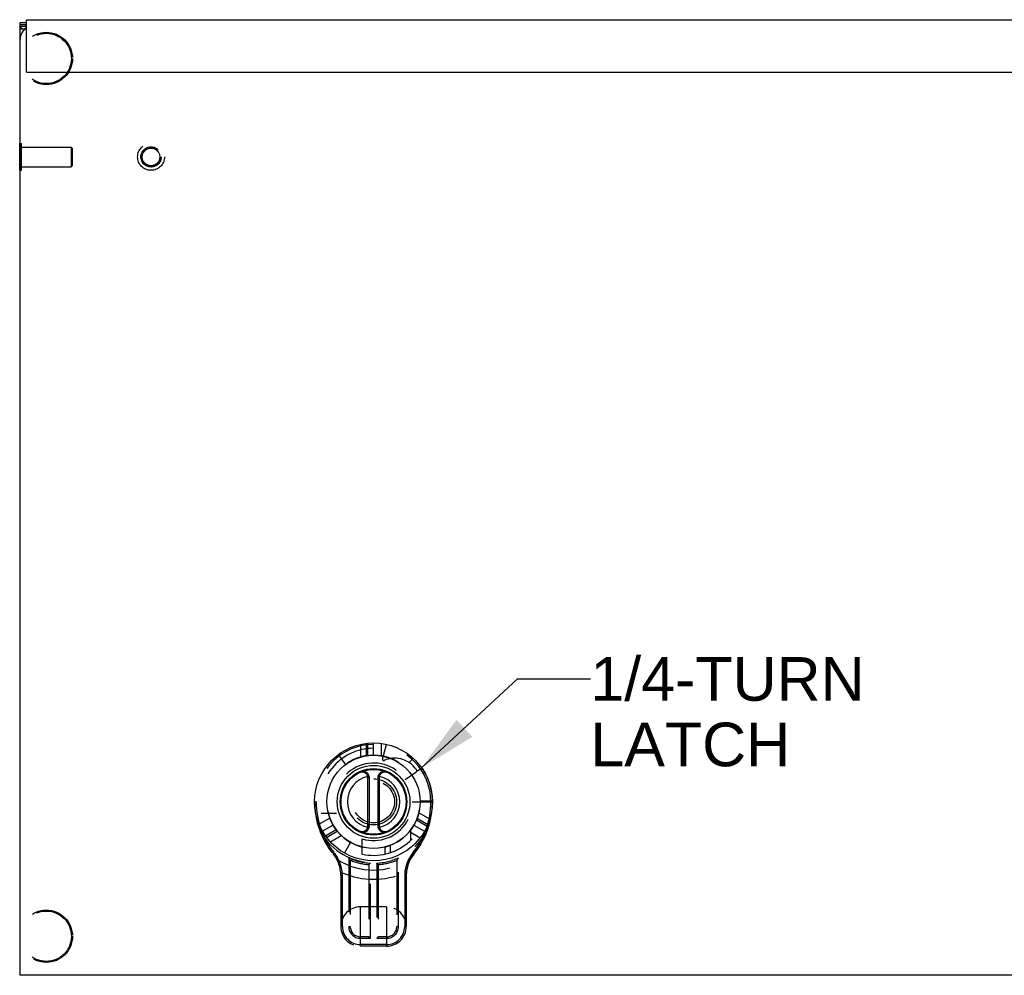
# Model space of a CAD drawing. Header units: inches. Extents: x 0 to 94.4, y 0 to 61.1.
# Tile 3 of 15: x 17.3 to 26.7, y 29.9 to 39.1. Entities that reach past the tile are written whole.
import ezdxf

# ---------------------------------------------------------------- set-up
doc = ezdxf.new("R2010")
doc.units = ezdxf.units.IN
doc.header["$LTSCALE"] = 5.194444
doc.header["$MEASUREMENT"] = 0
doc.linetypes.add('HIDDEN', pattern=[0.2, 0.1, -0.1])
doc.layers.get('0').update_dxf_attribs({"linetype": 'CONTINUOUS'})
for name, color, linetype in [('02___PRT_ALL_AXES', 7, 'CONTINUOUS'), ('DEFAULT_2', 8, 'HIDDEN'), ('DIMENSIONS', 7, 'CONTINUOUS')]:
    doc.layers.add(name, color=color, linetype=linetype)
doc.styles.get("Standard").update_dxf_attribs({"font": 'arial.ttf'})
doc.dimstyles.get("Standard").update_dxf_attribs({"dimtxt": 0.472222, "dimasz": 0.555556, "dimexe": 0.09, "dimexo": 0.07, "dimgap": 0.09, "dimtad": 0, "dimtih": 1, "dimtoh": 1, "dimdec": 3, "dimzin": 4, "dimdsep": 46, "dimtxsty": 'Standard', "dimblk": '_FILLED', "dimblk1": '_FILLED', "dimblk2": '_FILLED', "dimcen": 0.09, "dimadec": 3, "dimazin": 1, "dimtp": 0.001, "dimtm": 0.001, "dimtfac": 1, "dimtdec": 3, "dimtofl": 0, "dimtmove": 0, "dimatfit": 3, "dimldrblk": '_FILLED', "dimfxl": 0, "dimtolj": 1, "dimtzin": 4, "dimarcsym": 0})

# ---------------------------------------------------------------- blocks, each defined once
blk = doc.blocks.new('_FILLED')
at = {"color": 0, "linetype": 'ByBlock'}
blk.add_solid([(0, 0), (-1, 0.2), (-1, -0.2)], dxfattribs=at)

msp = doc.modelspace()

# ---------------------------------------------------------------- linework, layer by layer
at = {"color": 3, "linetype": 'Continuous'}
for p, q in [((17.3068, 29.9309), (17.3068, 39.0234)), ((17.3668, 38.5534), (17.3668, 39.0534)), ((17.3668, 39.0534), (53.2468, 39.0534)), ((17.3515, 38.9634), (17.3068, 38.9634)), ((17.3668, 38.5534), (53.2155, 38.5534)), ((53.3068, 29.9309), (17.3068, 29.9309))]:
    msp.add_line(p, q, dxfattribs=at)
at = {"color": 7, "linetype": 'Continuous'}
for p, q in [((17.3668, 39.0234), (17.3068, 39.0234)), ((17.3668, 39.0034), (17.3068, 39.0034)), ((17.3668, 38.9881), (17.3068, 38.9881)), ((20.6387, 31.835), (20.6245, 31.8302)), ((20.6268, 31.3577), (20.6268, 31.816)), ((20.6418, 31.816), (20.6268, 31.816)), ((20.6418, 31.3577), (20.6418, 31.816)), ((20.7218, 31.816), (20.7218, 31.3577)), ((20.7218, 31.816), (20.7368, 31.816)), ((20.7248, 31.835), (20.7391, 31.8302)), ((20.7368, 31.816), (20.7368, 31.3577)), ((20.6387, 31.3388), (20.6245, 31.3435)), ((20.6418, 31.3577), (20.6268, 31.3577)), ((20.7218, 31.3577), (20.7368, 31.3577)), ((20.7248, 31.3388), (20.7391, 31.3435))]:
    msp.add_line(p, q, dxfattribs=at)
at = {"color": 3, "linetype": 'Continuous'}
msp.add_lwpolyline([(17.3316, 38.9634), (17.3291, 38.9661), (17.3259, 38.9687), (17.3225, 38.9711), (17.319, 38.9734), (17.3157, 38.9757), (17.3128, 38.978), (17.3102, 38.9805), (17.3083, 38.983), (17.3071, 38.9856), (17.3068, 38.9881)], dxfattribs=at)
at = {"color": 7, "linetype": 'Continuous'}
for points in [[(20.5578, 31.871), (20.5584, 31.8713), (20.5591, 31.8715), (20.5598, 31.8718), (20.5604, 31.872), (20.5611, 31.8723), (20.5618, 31.8725), (20.5625, 31.8727), (20.5632, 31.8729), (20.5639, 31.8731), (20.5645, 31.8732), (20.5652, 31.8734), (20.5659, 31.8735), (20.5667, 31.8737), (20.5674, 31.8738), (20.5681, 31.8739), (20.5688, 31.874), (20.5695, 31.874), (20.5702, 31.8741), (20.5709, 31.8742), (20.5716, 31.8742), (20.5723, 31.8742), (20.5731, 31.8742), (20.5738, 31.8742), (20.5745, 31.8742), (20.5752, 31.8742), (20.5759, 31.8742), (20.5766, 31.8741), (20.5774, 31.8741), (20.5781, 31.874), (20.5788, 31.8739), (20.5795, 31.8738), (20.5802, 31.8737), (20.5809, 31.8736), (20.5816, 31.8734), (20.5823, 31.8733), (20.583, 31.8731), (20.5837, 31.873), (20.5844, 31.8728), (20.5851, 31.8726), (20.5858, 31.8724), (20.5865, 31.8722), (20.5872, 31.872), (20.5879, 31.8717), (20.5886, 31.8715), (20.5892, 31.8712), (20.5899, 31.871), (20.5906, 31.8707), (20.5913, 31.8704), (20.5919, 31.8701), (20.5926, 31.8698), (20.5932, 31.8695), (20.5939, 31.8692), (20.5945, 31.8688), (20.5951, 31.8685), (20.5958, 31.8681), (20.5964, 31.8678), (20.597, 31.8674), (20.5976, 31.867), (20.5982, 31.8666), (20.5988, 31.8662), (20.5994, 31.8658), (20.6, 31.8654), (20.6006, 31.865), (20.6012, 31.8646), (20.6018, 31.8641), (20.6023, 31.8637), (20.6029, 31.8632), (20.6035, 31.8628), (20.604, 31.8623), (20.6046, 31.8619), (20.6051, 31.8614), (20.6056, 31.8609), (20.6061, 31.8604), (20.6067, 31.8599), (20.6072, 31.8594), (20.6077, 31.8589), (20.6082, 31.8584), (20.6087, 31.8579), (20.6092, 31.8574), (20.6096, 31.8569), (20.6101, 31.8563), (20.6106, 31.8558), (20.611, 31.8553), (20.6115, 31.8547), (20.6119, 31.8542), (20.6124, 31.8536), (20.6128, 31.8531), (20.6132, 31.8525), (20.6136, 31.8519), (20.6141, 31.8514), (20.6145, 31.8508), (20.6149, 31.8502), (20.6153, 31.8497), (20.6157, 31.8491), (20.616, 31.8485), (20.6164, 31.8479), (20.6168, 31.8473), (20.6171, 31.8467), (20.6175, 31.8461), (20.6179, 31.8455), (20.6182, 31.8449), (20.6185, 31.8443), (20.6189, 31.8437), (20.6192, 31.8431), (20.6195, 31.8424), (20.6198, 31.8418), (20.6201, 31.8412), (20.6204, 31.8406), (20.6207, 31.8399), (20.621, 31.8393), (20.6213, 31.8387), (20.6216, 31.838), (20.6219, 31.8374), (20.6221, 31.8368), (20.6224, 31.8361), (20.6226, 31.8355), (20.6229, 31.8348), (20.6231, 31.8342), (20.6234, 31.8335), (20.6236, 31.8329), (20.6238, 31.8322), (20.624, 31.8315), (20.6243, 31.8309), (20.6245, 31.8302)], [(20.7391, 31.8302), (20.7393, 31.8309), (20.7395, 31.8316), (20.7397, 31.8322), (20.74, 31.8329), (20.7402, 31.8336), (20.7404, 31.8342), (20.7407, 31.8349), (20.7409, 31.8355), (20.7412, 31.8362), (20.7414, 31.8368), (20.7417, 31.8375), (20.742, 31.8381), (20.7423, 31.8388), (20.7426, 31.8394), (20.7429, 31.8401), (20.7432, 31.8407), (20.7435, 31.8413), (20.7438, 31.842), (20.7441, 31.8426), (20.7444, 31.8432), (20.7448, 31.8438), (20.7451, 31.8445), (20.7455, 31.8451), (20.7458, 31.8457), (20.7462, 31.8463), (20.7465, 31.8469), (20.7469, 31.8475), (20.7473, 31.8481), (20.7477, 31.8487), (20.7481, 31.8493), (20.7485, 31.8499), (20.7489, 31.8505), (20.7493, 31.8511), (20.7497, 31.8517), (20.7501, 31.8522), (20.7505, 31.8528), (20.751, 31.8534), (20.7514, 31.854), (20.7519, 31.8545), (20.7523, 31.8551), (20.7528, 31.8556), (20.7533, 31.8562), (20.7538, 31.8567), (20.7542, 31.8572), (20.7547, 31.8578), (20.7552, 31.8583), (20.7557, 31.8588), (20.7563, 31.8593), (20.7568, 31.8598), (20.7573, 31.8603), (20.7578, 31.8608), (20.7584, 31.8613), (20.7589, 31.8618), (20.7595, 31.8623), (20.76, 31.8627), (20.7606, 31.8632), (20.7612, 31.8637), (20.7617, 31.8641), (20.7623, 31.8646), (20.7629, 31.865), (20.7635, 31.8654), (20.7641, 31.8658), (20.7647, 31.8662), (20.7653, 31.8666), (20.766, 31.867), (20.7666, 31.8674), (20.7672, 31.8678), (20.7679, 31.8682), (20.7685, 31.8685), (20.7692, 31.8689), (20.7698, 31.8692), (20.7705, 31.8695), (20.7711, 31.8699), (20.7718, 31.8702), (20.7725, 31.8705), (20.7731, 31.8708), (20.7738, 31.871), (20.7745, 31.8713), (20.7752, 31.8716), (20.7759, 31.8718), (20.7766, 31.872), (20.7773, 31.8723), (20.778, 31.8725), (20.7787, 31.8727), (20.7794, 31.8729), (20.7801, 31.873), (20.7808, 31.8732), (20.7816, 31.8734), (20.7823, 31.8735), (20.783, 31.8736), (20.7837, 31.8738), (20.7844, 31.8739), (20.7852, 31.874), (20.7859, 31.874), (20.7866, 31.8741), (20.7873, 31.8742), (20.7881, 31.8742), (20.7888, 31.8742), (20.7895, 31.8742), (20.7903, 31.8742), (20.791, 31.8742), (20.7917, 31.8742), (20.7924, 31.8742), (20.7932, 31.8741), (20.7939, 31.8741), (20.7946, 31.874), (20.7953, 31.8739), (20.7961, 31.8738), (20.7968, 31.8737), (20.7975, 31.8735), (20.7982, 31.8734), (20.7989, 31.8733), (20.7996, 31.8731), (20.8003, 31.8729), (20.801, 31.8727), (20.8017, 31.8725), (20.8024, 31.8723), (20.8031, 31.8721), (20.8038, 31.8718), (20.8044, 31.8715), (20.8051, 31.8713), (20.8058, 31.871)], [(20.6245, 31.3435), (20.6243, 31.3429), (20.624, 31.3422), (20.6238, 31.3415), (20.6236, 31.3409), (20.6234, 31.3402), (20.6231, 31.3395), (20.6229, 31.3389), (20.6226, 31.3382), (20.6224, 31.3376), (20.6221, 31.3369), (20.6218, 31.3363), (20.6215, 31.3356), (20.6213, 31.335), (20.621, 31.3343), (20.6207, 31.3337), (20.6204, 31.333), (20.6201, 31.3324), (20.6198, 31.3318), (20.6194, 31.3311), (20.6191, 31.3305), (20.6188, 31.3299), (20.6184, 31.3293), (20.6181, 31.3287), (20.6177, 31.328), (20.6174, 31.3274), (20.617, 31.3268), (20.6166, 31.3262), (20.6163, 31.3256), (20.6159, 31.325), (20.6155, 31.3244), (20.6151, 31.3238), (20.6147, 31.3232), (20.6143, 31.3227), (20.6138, 31.3221), (20.6134, 31.3215), (20.613, 31.3209), (20.6126, 31.3204), (20.6121, 31.3198), (20.6117, 31.3192), (20.6112, 31.3187), (20.6107, 31.3181), (20.6103, 31.3176), (20.6098, 31.317), (20.6093, 31.3165), (20.6088, 31.316), (20.6083, 31.3155), (20.6078, 31.3149), (20.6073, 31.3144), (20.6068, 31.3139), (20.6062, 31.3134), (20.6057, 31.3129), (20.6052, 31.3124), (20.6046, 31.3119), (20.6041, 31.3115), (20.6035, 31.311), (20.6029, 31.3105), (20.6024, 31.3101), (20.6018, 31.3096), (20.6012, 31.3092), (20.6006, 31.3088), (20.6, 31.3083), (20.5994, 31.3079), (20.5988, 31.3075), (20.5982, 31.3071), (20.5976, 31.3067), (20.5969, 31.3063), (20.5963, 31.3059), (20.5957, 31.3056), (20.595, 31.3052), (20.5944, 31.3049), (20.5937, 31.3045), (20.5931, 31.3042), (20.5924, 31.3039), (20.5917, 31.3036), (20.5911, 31.3033), (20.5904, 31.303), (20.5897, 31.3027), (20.589, 31.3024), (20.5883, 31.3022), (20.5876, 31.3019), (20.5869, 31.3017), (20.5862, 31.3015), (20.5855, 31.3013), (20.5848, 31.3011), (20.5841, 31.3009), (20.5834, 31.3007), (20.5827, 31.3005), (20.582, 31.3004), (20.5813, 31.3002), (20.5805, 31.3001), (20.5798, 31.3), (20.5791, 31.2999), (20.5784, 31.2998), (20.5777, 31.2997), (20.5769, 31.2996), (20.5762, 31.2996), (20.5755, 31.2996), (20.5747, 31.2995), (20.574, 31.2995), (20.5733, 31.2995), (20.5726, 31.2995), (20.5718, 31.2995), (20.5711, 31.2996), (20.5704, 31.2996), (20.5696, 31.2997), (20.5689, 31.2998), (20.5682, 31.2999), (20.5675, 31.3), (20.5668, 31.3001), (20.5661, 31.3002), (20.5653, 31.3003), (20.5646, 31.3005), (20.5639, 31.3007), (20.5632, 31.3008), (20.5625, 31.301), (20.5618, 31.3012), (20.5611, 31.3015), (20.5605, 31.3017), (20.5598, 31.3019), (20.5591, 31.3022), (20.5584, 31.3025), (20.5578, 31.3028)], [(20.8058, 31.3028), (20.8051, 31.3025), (20.8044, 31.3022), (20.8038, 31.302), (20.8031, 31.3017), (20.8024, 31.3015), (20.8018, 31.3013), (20.8011, 31.3011), (20.8004, 31.3009), (20.7997, 31.3007), (20.799, 31.3005), (20.7983, 31.3004), (20.7976, 31.3002), (20.7969, 31.3001), (20.7962, 31.3), (20.7955, 31.2999), (20.7948, 31.2998), (20.7941, 31.2997), (20.7933, 31.2996), (20.7926, 31.2996), (20.7919, 31.2995), (20.7912, 31.2995), (20.7905, 31.2995), (20.7898, 31.2995), (20.789, 31.2995), (20.7883, 31.2995), (20.7876, 31.2996), (20.7869, 31.2996), (20.7862, 31.2997), (20.7855, 31.2998), (20.7847, 31.2998), (20.784, 31.2999), (20.7833, 31.3001), (20.7826, 31.3002), (20.7819, 31.3003), (20.7812, 31.3005), (20.7805, 31.3006), (20.7798, 31.3008), (20.7791, 31.301), (20.7784, 31.3011), (20.7777, 31.3014), (20.777, 31.3016), (20.7763, 31.3018), (20.7756, 31.302), (20.775, 31.3023), (20.7743, 31.3025), (20.7736, 31.3028), (20.773, 31.3031), (20.7723, 31.3034), (20.7716, 31.3036), (20.771, 31.304), (20.7703, 31.3043), (20.7697, 31.3046), (20.769, 31.3049), (20.7684, 31.3053), (20.7678, 31.3056), (20.7671, 31.306), (20.7665, 31.3064), (20.7659, 31.3067), (20.7653, 31.3071), (20.7647, 31.3075), (20.7641, 31.3079), (20.7635, 31.3083), (20.7629, 31.3088), (20.7623, 31.3092), (20.7618, 31.3096), (20.7612, 31.3101), (20.7606, 31.3105), (20.7601, 31.311), (20.7595, 31.3114), (20.759, 31.3119), (20.7585, 31.3124), (20.7579, 31.3128), (20.7574, 31.3133), (20.7569, 31.3138), (20.7564, 31.3143), (20.7559, 31.3148), (20.7554, 31.3153), (20.7549, 31.3158), (20.7544, 31.3164), (20.7539, 31.3169), (20.7534, 31.3174), (20.753, 31.3179), (20.7525, 31.3185), (20.7521, 31.319), (20.7516, 31.3196), (20.7512, 31.3201), (20.7507, 31.3207), (20.7503, 31.3212), (20.7499, 31.3218), (20.7495, 31.3224), (20.7491, 31.3229), (20.7487, 31.3235), (20.7483, 31.3241), (20.7479, 31.3247), (20.7475, 31.3253), (20.7471, 31.3259), (20.7468, 31.3264), (20.7464, 31.327), (20.746, 31.3276), (20.7457, 31.3282), (20.7453, 31.3289), (20.745, 31.3295), (20.7447, 31.3301), (20.7443, 31.3307), (20.744, 31.3313), (20.7437, 31.3319), (20.7434, 31.3326), (20.7431, 31.3332), (20.7428, 31.3338), (20.7425, 31.3344), (20.7422, 31.3351), (20.742, 31.3357), (20.7417, 31.3364), (20.7414, 31.337), (20.7412, 31.3376), (20.7409, 31.3383), (20.7407, 31.3389), (20.7404, 31.3396), (20.7402, 31.3402), (20.7399, 31.3409), (20.7397, 31.3415), (20.7395, 31.3422), (20.7393, 31.3429), (20.7391, 31.3435)]]:
    msp.add_lwpolyline(points, dxfattribs=at)
for radius in [0.5625, 0.4445, 0.3475, 0.3175, 0.31]:
    msp.add_circle((20.6818, 31.5869), radius, dxfattribs=at)
at = {"color": 3, "linetype": 'Continuous'}
msp.add_arc((17.4318, 38.8684), 0.125, 121.4225, 180, dxfattribs=at)
at = {"color": 7, "linetype": 'Continuous'}
for centre, radius, start, end in [((20.5818, 31.816), 0.06, 0, 113.57818), ((20.7818, 31.816), 0.06, 66.42182, 180), ((20.6818, 31.5869), 0.25, 103.25096, 256.74904), ((20.5818, 31.816), 0.045, 359.99972, 18.41457), ((20.7818, 31.816), 0.045, 161.58543, 180.00028), ((20.6818, 31.5869), 0.25, 283.25096, 76.74904), ((20.5818, 31.3577), 0.06, 246.42182, 360), ((20.5818, 31.3577), 0.045, 341.58543, 0.00028), ((20.7818, 31.3577), 0.06, 180, 293.57818), ((20.7818, 31.3577), 0.045, 179.99972, 198.41457)]:
    msp.add_arc(centre, radius, start, end, dxfattribs=at)
at = {"layer": '02___PRT_ALL_AXES', "color": 8, "linetype": 'HIDDEN'}
for p, q in [((21.1004, 31.88), (21.0972, 31.8844)), ((21.1928, 31.5869), (21.2443, 31.5869))]:
    msp.add_line(p, q, dxfattribs=at)
msp.add_circle((18.5568, 37.7434), 0.0966, dxfattribs=at)
for centre, radius, start, end in [((21.0716, 31.8928), 0.027, 305, 341.88999), ((20.6818, 31.5869), 0.5625, 0, 35)]:
    msp.add_arc(centre, radius, start, end, dxfattribs=at)
at = {"layer": 'DEFAULT_2', "color": 8, "linetype": 'HIDDEN'}
for p, q in [((17.3028, 37.6154), (17.3028, 37.8714)), ((17.3028, 37.8714), (17.3208, 37.8714)), ((17.3208, 37.6154), (17.3208, 37.8714)), ((17.3208, 37.8374), (17.7928, 37.8374)), ((17.7928, 37.8374), (17.7928, 37.6494)), ((17.8028, 37.8274), (17.7928, 37.8374)), ((17.8028, 37.8274), (17.8028, 37.6594)), ((17.3028, 37.6154), (17.3208, 37.6154)), ((17.3208, 37.6494), (17.7928, 37.6494)), ((17.8028, 37.6594), (17.7928, 37.6494)), ((20.5568, 32.1353), (20.5568, 32.0145)), ((20.6118, 32.145), (20.6118, 32.0268)), ((20.6268, 32.029), (20.6268, 32.1467)), ((20.6818, 32.0324), (20.6818, 32.1494)), ((20.7568, 32.026), (20.7568, 32.1444)), ((20.7688, 31.9938), (20.8068, 32.1353)), ((20.344, 32.0367), (20.4143, 31.9431)), ((21.0253, 31.9652), (21.0599, 32.0033)), ((21.1425, 31.9095), (21.1004, 31.88)), ((20.9849, 31.7991), (21.0871, 31.8707)), ((21.2442, 31.5921), (21.1272, 31.5921)), ((20.1343, 31.5869), (20.1193, 31.5869)), ((21.0518, 31.5869), (21.1928, 31.5869)), ((21.2293, 31.5869), (21.2443, 31.5869)), ((20.264, 31.4323), (20.1615, 31.3731)), ((20.3288, 31.4759), (20.183, 31.4759)), ((21.0921, 31.4135), (21.1941, 31.3546)), ((21.2001, 31.3684), (21.0978, 31.4275)), ((21.2192, 31.4209), (21.1146, 31.4813)), ((20.296, 31.3641), (20.1946, 31.3056)), ((20.3264, 31.3182), (20.2245, 31.2593)), ((21.0393, 31.2218), (21.0393, 31.321)), ((21.0676, 31.3641), (21.1689, 31.3056)), ((20.1809, 31.2925), (20.1968, 31.3019)), ((20.2334, 31.2472), (20.3357, 31.3063)), ((20.2693, 31.2044), (20.374, 31.2648)), ((20.5743, 31.0873), (20.5743, 31.2328)), ((21.0246, 31.3024), (21.1271, 31.2432)), ((21.1667, 31.3019), (21.1826, 31.2925)), ((20.4051, 31.0971), (20.4626, 31.199)), ((20.7893, 31.1545), (20.7893, 31.0873)), ((20.8421, 31.1712), (20.8421, 31.1017)), ((20.3079, 31.0975), (20.2963, 31.0881)), ((20.4443, 31.0531), (20.4443, 30.3964)), ((20.4504, 31.0437), (20.4477, 31.0478)), ((20.4533, 31.0392), (20.4504, 31.0437)), ((20.4563, 31.0347), (20.4533, 31.0392)), ((20.4591, 31.0304), (20.4563, 31.0347)), ((20.4592, 31.0304), (20.4591, 31.0304)), ((20.4592, 31.0303), (20.4592, 31.0304)), ((20.4592, 31.0302), (20.4592, 31.0303)), ((20.4593, 31.0302), (20.4592, 31.0302)), ((20.4593, 31.0302), (20.4593, 30.3964)), ((20.9043, 31.0292), (20.9043, 31.0292)), ((20.9043, 31.0291), (20.9043, 31.0292)), ((20.9043, 31.0291), (20.9043, 30.3964)), ((20.9047, 31.0298), (20.9048, 31.03)), ((20.9048, 31.03), (20.905, 31.0302)), ((20.905, 31.0302), (20.9051, 31.0304)), ((20.9051, 31.0304), (20.9053, 31.0306)), ((20.9053, 31.0306), (20.9055, 31.0309)), ((20.9055, 31.0309), (20.9061, 31.0319)), ((20.9061, 31.0319), (20.9091, 31.0364)), ((20.9091, 31.0364), (20.9126, 31.0417)), ((20.9126, 31.0417), (20.916, 31.0468)), ((20.916, 31.0468), (20.9193, 31.0519)), ((20.9193, 30.3964), (20.9193, 31.0519)), ((21.0556, 31.0975), (21.0673, 31.0881)), ((20.6368, 30.9877), (20.6368, 30.9878)), ((20.6368, 30.9877), (20.6368, 30.2989)), ((20.6378, 30.9886), (20.638, 30.9888)), ((20.638, 30.9888), (20.6382, 30.989)), ((20.6382, 30.989), (20.6384, 30.9892)), ((20.6384, 30.9892), (20.6388, 30.9896)), ((20.6388, 30.9896), (20.6393, 30.99)), ((20.6393, 30.99), (20.6404, 30.9911)), ((20.6404, 30.9911), (20.6408, 30.9914)), ((20.6408, 30.9914), (20.6463, 30.9966)), ((20.6463, 30.9966), (20.6518, 31.0017)), ((20.6518, 30.2839), (20.6518, 31.0017)), ((20.7118, 31.0016), (20.7118, 30.2839)), ((20.7144, 30.9991), (20.7118, 31.0016)), ((20.7185, 30.9952), (20.7144, 30.9991)), ((20.7225, 30.9915), (20.7185, 30.9952)), ((20.7266, 30.9876), (20.7225, 30.9915)), ((20.7268, 30.9875), (20.7268, 30.2989)), ((20.3681, 30.9094), (20.3831, 30.9106)), ((20.3693, 30.8823), (20.3693, 30.3964)), ((20.3843, 30.8823), (20.3693, 30.8823)), ((20.3843, 30.3964), (20.3843, 30.8823)), ((20.9793, 30.8823), (20.9793, 30.3964)), ((20.9793, 30.8823), (20.9943, 30.8823)), ((20.9804, 30.9106), (20.9954, 30.9094)), ((20.9943, 30.8823), (20.9943, 30.3964)), ((20.5568, 30.2089), (20.5568, 30.5839)), ((20.8068, 30.5839), (20.5568, 30.5839)), ((20.8068, 30.5839), (20.8068, 30.2089)), ((20.3843, 30.3964), (20.3693, 30.3964)), ((20.4443, 30.3964), (20.4593, 30.3964)), ((20.9193, 30.3964), (20.9043, 30.3964)), ((20.9793, 30.3964), (20.9943, 30.3964)), ((20.6368, 30.2989), (20.5568, 30.2989)), ((20.5568, 30.2839), (20.6518, 30.2839)), ((20.6368, 30.2989), (20.6518, 30.2839)), ((20.7268, 30.2989), (20.7118, 30.2839)), ((20.7118, 30.2839), (20.8068, 30.2839)), ((20.8068, 30.2989), (20.7268, 30.2989)), ((20.8068, 30.2239), (20.5568, 30.2239)), ((20.8068, 30.2089), (20.5568, 30.2089))]:
    msp.add_line(p, q, dxfattribs=at)
for points in [[(20.1193, 31.5869), (20.1193, 31.5829), (20.1193, 31.579), (20.1194, 31.575), (20.1194, 31.5711), (20.1195, 31.567), (20.1197, 31.5629), (20.1198, 31.5585), (20.12, 31.554)], [(20.12, 31.554), (20.1202, 31.5494), (20.1205, 31.5447), (20.1208, 31.5401), (20.1211, 31.5355), (20.1214, 31.5309), (20.1218, 31.5262), (20.1222, 31.5216), (20.1226, 31.5171), (20.123, 31.5125), (20.1235, 31.5079), (20.124, 31.5033), (20.1246, 31.4988), (20.1251, 31.4942), (20.1257, 31.4897), (20.1263, 31.4852), (20.127, 31.4807), (20.1277, 31.4761), (20.1284, 31.4716), (20.1291, 31.4672), (20.1298, 31.4627), (20.1306, 31.4582), (20.1314, 31.4537), (20.1323, 31.4493), (20.1331, 31.4449), (20.134, 31.4404), (20.1349, 31.436), (20.1359, 31.4316), (20.1368, 31.4272), (20.1378, 31.4228), (20.1388, 31.4185), (20.1399, 31.4141), (20.141, 31.4097), (20.1421, 31.4054), (20.1432, 31.4011), (20.1443, 31.3967), (20.1455, 31.3924), (20.1467, 31.3881), (20.1479, 31.3838), (20.1492, 31.3796), (20.1504, 31.3753), (20.1517, 31.371), (20.153, 31.3668), (20.1544, 31.3626), (20.1558, 31.3584), (20.1571, 31.3542), (20.1586, 31.35), (20.16, 31.3458), (20.1615, 31.3416), (20.163, 31.3374), (20.1645, 31.3333), (20.166, 31.3292), (20.1676, 31.325), (20.1692, 31.3209), (20.1708, 31.3168), (20.1724, 31.3127), (20.1741, 31.3087), (20.1757, 31.3046), (20.1774, 31.3006), (20.1792, 31.2965), (20.1809, 31.2925)], [(21.1826, 31.2925), (21.1844, 31.2965), (21.1861, 31.3006), (21.1878, 31.3046), (21.1895, 31.3087), (21.1911, 31.3127), (21.1928, 31.3168), (21.1944, 31.3209), (21.196, 31.325), (21.1975, 31.3291), (21.1991, 31.3333), (21.2006, 31.3374), (21.2021, 31.3416), (21.2035, 31.3458), (21.205, 31.3499), (21.2064, 31.3541), (21.2078, 31.3583), (21.2091, 31.3626), (21.2105, 31.3668), (21.2118, 31.371), (21.2131, 31.3753), (21.2144, 31.3795), (21.2156, 31.3838), (21.2168, 31.3881), (21.218, 31.3924), (21.2192, 31.3967), (21.2204, 31.401), (21.2215, 31.4054), (21.2226, 31.4097), (21.2236, 31.4141), (21.2247, 31.4184), (21.2257, 31.4228), (21.2267, 31.4272), (21.2277, 31.4316), (21.2286, 31.436), (21.2295, 31.4404), (21.2304, 31.4448), (21.2313, 31.4493), (21.2321, 31.4537), (21.2329, 31.4582), (21.2337, 31.4627), (21.2344, 31.4671), (21.2352, 31.4716), (21.2359, 31.4761), (21.2365, 31.4806), (21.2372, 31.4852), (21.2378, 31.4897), (21.2384, 31.4942), (21.239, 31.4988), (21.2395, 31.5033), (21.24, 31.5079), (21.2405, 31.5125), (21.2409, 31.517), (21.2414, 31.5216), (21.2418, 31.5262), (21.2421, 31.5309), (21.2425, 31.5355), (21.2428, 31.5401), (21.2431, 31.5447), (21.2433, 31.5494), (21.2435, 31.554)], [(21.2435, 31.554), (21.2437, 31.5581), (21.2439, 31.5622), (21.244, 31.566), (21.2441, 31.5698), (21.2442, 31.5738), (21.2442, 31.578), (21.2443, 31.5823), (21.2443, 31.5869)], [(20.1809, 31.2925), (20.1831, 31.2871), (20.1854, 31.2817), (20.1877, 31.2763), (20.19, 31.271), (20.1924, 31.2656), (20.1948, 31.2603), (20.1972, 31.255), (20.1997, 31.2496), (20.2023, 31.2444), (20.2049, 31.2391), (20.2075, 31.2338), (20.2102, 31.2286), (20.2129, 31.2233), (20.2156, 31.2181), (20.2184, 31.2129), (20.2212, 31.2077), (20.2241, 31.2026), (20.227, 31.1974), (20.23, 31.1923), (20.233, 31.1872), (20.236, 31.1821), (20.2391, 31.177), (20.2422, 31.1719), (20.2454, 31.1669), (20.2486, 31.1619), (20.2518, 31.1569), (20.2551, 31.1519), (20.2584, 31.147), (20.2618, 31.142), (20.2652, 31.1371), (20.2686, 31.1322), (20.2721, 31.1274), (20.2756, 31.1225), (20.2791, 31.1177), (20.2828, 31.1129), (20.2864, 31.1081), (20.2901, 31.1033), (20.2939, 31.0985), (20.2976, 31.0938), (20.3027, 31.0876)], [(21.0659, 31.0938), (21.0697, 31.0986), (21.0734, 31.1033), (21.0771, 31.108), (21.0807, 31.1128), (21.0843, 31.1176), (21.0879, 31.1224), (21.0914, 31.1273), (21.0949, 31.1321), (21.0983, 31.137), (21.1017, 31.1419), (21.1051, 31.1469), (21.1084, 31.1518), (21.1117, 31.1568), (21.1149, 31.1618), (21.1181, 31.1668), (21.1213, 31.1719), (21.1244, 31.1769), (21.1275, 31.182), (21.1305, 31.1871), (21.1335, 31.1922), (21.1365, 31.1974), (21.1394, 31.2025), (21.1423, 31.2077), (21.1451, 31.2129), (21.1479, 31.2181), (21.1507, 31.2233), (21.1534, 31.2285), (21.156, 31.2338), (21.1587, 31.239), (21.1612, 31.2443), (21.1638, 31.2496), (21.1663, 31.2549), (21.1687, 31.2603), (21.1712, 31.2656), (21.1735, 31.271), (21.1759, 31.2763), (21.1782, 31.2817), (21.1804, 31.2871), (21.1826, 31.2925)], [(20.3015, 31.0891), (20.3013, 31.089), (20.301, 31.0889), (20.3008, 31.0888), (20.3006, 31.0887), (20.3004, 31.0886), (20.3002, 31.0885), (20.3001, 31.0884), (20.2999, 31.0884), (20.2997, 31.0883), (20.2995, 31.0882), (20.2993, 31.0882), (20.2992, 31.0881), (20.299, 31.088), (20.2988, 31.088), (20.2987, 31.0879), (20.2985, 31.0879), (20.2984, 31.0879), (20.2982, 31.0878), (20.2981, 31.0878), (20.2979, 31.0878), (20.2978, 31.0877), (20.2977, 31.0877), (20.2975, 31.0877), (20.2974, 31.0877), (20.2973, 31.0877), (20.2972, 31.0877), (20.2971, 31.0877), (20.297, 31.0877), (20.2969, 31.0877), (20.2968, 31.0878), (20.2967, 31.0878), (20.2966, 31.0878), (20.2966, 31.0878), (20.2965, 31.0879), (20.2964, 31.0879), (20.2964, 31.088), (20.2963, 31.088), (20.2963, 31.0881)], [(20.3027, 31.0876), (20.3038, 31.0862), (20.305, 31.0847), (20.3062, 31.0832), (20.3074, 31.0817), (20.3085, 31.0802), (20.3097, 31.0787), (20.3108, 31.0772), (20.312, 31.0756), (20.3131, 31.0741), (20.3142, 31.0725), (20.3154, 31.071), (20.3165, 31.0694), (20.3176, 31.0678), (20.3187, 31.0662), (20.3198, 31.0646), (20.3209, 31.063), (20.322, 31.0613), (20.3231, 31.0597), (20.3242, 31.0581), (20.3252, 31.0564), (20.3263, 31.0547), (20.3274, 31.0531), (20.3284, 31.0514), (20.3295, 31.0497), (20.3305, 31.0479), (20.3315, 31.0462), (20.3326, 31.0445), (20.3336, 31.0427), (20.3346, 31.041), (20.3356, 31.0392), (20.3366, 31.0374), (20.3376, 31.0356), (20.3386, 31.0338)], [(20.3386, 31.0338), (20.3383, 31.0338), (20.3381, 31.0337), (20.3378, 31.0337), (20.3376, 31.0337), (20.3374, 31.0336), (20.3371, 31.0336), (20.3369, 31.0336), (20.3366, 31.0336), (20.3364, 31.0336), (20.3362, 31.0336), (20.3359, 31.0336), (20.3357, 31.0336), (20.3355, 31.0336), (20.3353, 31.0336), (20.3351, 31.0336), (20.3349, 31.0337), (20.3347, 31.0337), (20.3345, 31.0337), (20.3343, 31.0337), (20.3341, 31.0338), (20.3339, 31.0338), (20.3337, 31.0339), (20.3335, 31.0339), (20.3334, 31.034), (20.3332, 31.034), (20.333, 31.0341), (20.3329, 31.0341), (20.3327, 31.0342), (20.3326, 31.0343), (20.3324, 31.0344), (20.3323, 31.0344), (20.3321, 31.0345), (20.332, 31.0346), (20.3319, 31.0347), (20.3318, 31.0348), (20.3317, 31.0349), (20.3316, 31.035), (20.3315, 31.0351), (20.3314, 31.0352), (20.3313, 31.0353), (20.3312, 31.0354), (20.3311, 31.0355), (20.331, 31.0356), (20.331, 31.0358)], [(20.3831, 30.9106), (20.3829, 30.9123), (20.3826, 30.914), (20.3824, 30.9157), (20.3821, 30.9174), (20.3818, 30.9191), (20.3815, 30.9209), (20.3812, 30.9226), (20.3809, 30.9244), (20.3806, 30.9262), (20.3803, 30.9279), (20.3799, 30.9297), (20.3795, 30.9316), (20.3791, 30.9334), (20.3787, 30.9352), (20.3783, 30.9371), (20.3779, 30.9389), (20.3775, 30.9408), (20.377, 30.9427), (20.3765, 30.9446), (20.376, 30.9465), (20.3755, 30.9485), (20.375, 30.9504), (20.3744, 30.9524), (20.3738, 30.9543), (20.3733, 30.9563), (20.3727, 30.9584), (20.372, 30.9604), (20.3714, 30.9624), (20.3707, 30.9645), (20.37, 30.9666), (20.3693, 30.9687), (20.3686, 30.9708), (20.3678, 30.9729), (20.367, 30.975), (20.3662, 30.9772), (20.3654, 30.9794), (20.3645, 30.9816), (20.3636, 30.9838), (20.3627, 30.9861), (20.3618, 30.9884), (20.3608, 30.9907), (20.3598, 30.993), (20.3588, 30.9953), (20.3577, 30.9977), (20.3566, 31.0001), (20.3555, 31.0025), (20.3543, 31.005), (20.3531, 31.0074), (20.3518, 31.0099), (20.3505, 31.0124), (20.3492, 31.015), (20.3478, 31.0176), (20.3464, 31.0202), (20.345, 31.0229), (20.3434, 31.0255), (20.3419, 31.0283), (20.3403, 31.031), (20.3386, 31.0338)], [(20.4477, 31.0478), (20.4447, 31.0524), (20.4443, 31.0531)], [(20.9043, 31.0292), (20.9044, 31.0293), (20.9044, 31.0294)], [(20.9044, 31.0294), (20.9045, 31.0294), (20.9045, 31.0295)], [(20.9045, 31.0295), (20.9046, 31.0296), (20.9046, 31.0297), (20.9047, 31.0298)], [(21.0249, 31.0338), (21.0233, 31.031), (21.0217, 31.0283), (21.0201, 31.0255), (21.0186, 31.0229), (21.0171, 31.0202), (21.0157, 31.0176), (21.0143, 31.015), (21.013, 31.0124), (21.0117, 31.0099), (21.0105, 31.0074), (21.0092, 31.005), (21.0081, 31.0025), (21.0069, 31.0001), (21.0058, 30.9977), (21.0048, 30.9953), (21.0037, 30.993), (21.0027, 30.9907), (21.0018, 30.9884), (21.0008, 30.9861), (20.9999, 30.9838), (20.999, 30.9816), (20.9982, 30.9794), (20.9973, 30.9772), (20.9965, 30.975), (20.9957, 30.9729), (20.995, 30.9708), (20.9942, 30.9687), (20.9935, 30.9666), (20.9928, 30.9645), (20.9922, 30.9624), (20.9915, 30.9604), (20.9909, 30.9584), (20.9903, 30.9563), (20.9897, 30.9543), (20.9891, 30.9524), (20.9886, 30.9504), (20.988, 30.9485), (20.9875, 30.9465), (20.987, 30.9446), (20.9866, 30.9427), (20.9861, 30.9408), (20.9856, 30.9389), (20.9852, 30.9371), (20.9848, 30.9352), (20.9844, 30.9334), (20.984, 30.9316), (20.9836, 30.9297), (20.9833, 30.928), (20.9829, 30.9262), (20.9826, 30.9244), (20.9823, 30.9226), (20.982, 30.9209), (20.9817, 30.9191), (20.9814, 30.9174), (20.9812, 30.9157), (20.9809, 30.914), (20.9807, 30.9123), (20.9804, 30.9106)], [(21.0249, 31.0338), (21.0259, 31.0356), (21.0269, 31.0374), (21.0279, 31.0392), (21.0289, 31.041), (21.0299, 31.0427), (21.031, 31.0445), (21.032, 31.0462), (21.033, 31.0479), (21.0341, 31.0496), (21.0351, 31.0513), (21.0362, 31.053), (21.0372, 31.0547), (21.0383, 31.0564), (21.0394, 31.058), (21.0404, 31.0597), (21.0415, 31.0613), (21.0426, 31.0629), (21.0437, 31.0646), (21.0448, 31.0662), (21.0459, 31.0678), (21.047, 31.0693), (21.0482, 31.0709), (21.0493, 31.0725), (21.0504, 31.074), (21.0515, 31.0756), (21.0527, 31.0771), (21.0538, 31.0786), (21.055, 31.0802), (21.0562, 31.0817), (21.0573, 31.0832), (21.0585, 31.0847), (21.0597, 31.0862), (21.0609, 31.0876), (21.0659, 31.0938)], [(21.0326, 31.0358), (21.0325, 31.0356), (21.0324, 31.0355), (21.0324, 31.0354), (21.0323, 31.0353), (21.0322, 31.0352), (21.0321, 31.0351), (21.032, 31.035), (21.0319, 31.0349), (21.0318, 31.0348), (21.0316, 31.0347), (21.0315, 31.0346), (21.0314, 31.0345), (21.0313, 31.0344), (21.0311, 31.0344), (21.031, 31.0343), (21.0308, 31.0342), (21.0307, 31.0341), (21.0305, 31.0341), (21.0304, 31.034), (21.0302, 31.034), (21.03, 31.0339), (21.0298, 31.0339), (21.0296, 31.0338), (21.0295, 31.0338), (21.0293, 31.0337), (21.0291, 31.0337), (21.0289, 31.0337), (21.0287, 31.0337), (21.0285, 31.0336), (21.0283, 31.0336), (21.028, 31.0336), (21.0278, 31.0336), (21.0276, 31.0336), (21.0274, 31.0336), (21.0271, 31.0336), (21.0269, 31.0336), (21.0267, 31.0336), (21.0264, 31.0336), (21.0262, 31.0336), (21.0259, 31.0337), (21.0257, 31.0337), (21.0254, 31.0337), (21.0252, 31.0338), (21.0249, 31.0338)], [(21.0621, 31.0891), (21.0623, 31.089), (21.0625, 31.0889), (21.0627, 31.0888), (21.0629, 31.0887), (21.0631, 31.0886), (21.0633, 31.0885), (21.0635, 31.0884), (21.0637, 31.0884), (21.0639, 31.0883), (21.064, 31.0882), (21.0642, 31.0882), (21.0644, 31.0881), (21.0646, 31.088), (21.0647, 31.088), (21.0649, 31.0879), (21.065, 31.0879), (21.0652, 31.0879), (21.0653, 31.0878), (21.0655, 31.0878), (21.0656, 31.0878), (21.0658, 31.0877), (21.0659, 31.0877), (21.066, 31.0877), (21.0661, 31.0877), (21.0662, 31.0877), (21.0664, 31.0877), (21.0665, 31.0877), (21.0666, 31.0877), (21.0667, 31.0877), (21.0667, 31.0878), (21.0668, 31.0878), (21.0669, 31.0878), (21.067, 31.0878), (21.0671, 31.0879), (21.0671, 31.0879), (21.0672, 31.088), (21.0672, 31.088), (21.0673, 31.0881)], [(20.6368, 30.9878), (20.6368, 30.9878), (20.6369, 30.9878), (20.6369, 30.9878), (20.6369, 30.9879), (20.637, 30.9879)], [(20.637, 30.9879), (20.6371, 30.988), (20.6371, 30.988), (20.6373, 30.9882)], [(20.6373, 30.9882), (20.6373, 30.9882), (20.6375, 30.9884)], [(20.6375, 30.9884), (20.6376, 30.9884), (20.6378, 30.9886)], [(20.7268, 30.9875), (20.7267, 30.9875), (20.7267, 30.9876), (20.7267, 30.9876), (20.7267, 30.9876), (20.7266, 30.9876)]]:
    msp.add_lwpolyline(points, dxfattribs=at)
for centre, radius in [((17.5568, 38.6834), 0.25), ((17.5568, 38.6834), 0.24), ((18.5568, 37.7434), 0.128), ((18.5568, 37.7434), 0.094), ((18.5568, 37.7434), 0.084), ((20.6818, 31.5869), 0.22), ((20.6818, 31.5869), 0.2), ((17.5568, 30.3034), 0.25), ((17.5568, 30.3034), 0.24)]:
    msp.add_circle(centre, radius, dxfattribs=at)
for centre, radius, start, end in [((20.6818, 31.5869), 0.5475, 90, 180), ((20.6818, 31.5869), 0.511, 90, 192.54587), ((20.6818, 31.5869), 0.5475, 0, 77.21963), ((20.6818, 31.5869), 0.4455, 283.96339, 256.03661), ((20.7785, 31.9912), 0.01, 165, 293.69367), ((20.883, 31.7531), 0.25, 39.56134, 113.69367), ((20.6818, 31.5869), 0.37, 253.10968, 197.4576), ((20.6818, 31.5869), 0.511, 35, 47.75874), ((20.9106, 31.5869), 0.7914, 180, 219.07242), ((20.9106, 31.5869), 0.7764, 180, 219.07242), ((20.6818, 31.5869), 0.511, 257.85586, 360), ((20.4529, 31.5869), 0.7764, 320.92758, 360), ((20.4529, 31.5869), 0.7914, 320.92758, 360), ((20.6818, 31.5869), 0.581, 210.44439, 329.55562), ((20.0428, 30.8823), 0.3265, 0, 39.07242), ((20.0428, 30.8823), 0.3415, 0, 39.07242), ((20.6818, 31.5869), 0.6509, 238.18188, 301.81812), ((20.6831, 31.5729), 0.572, 245.32354, 266.86255), ((20.6831, 31.5729), 0.587, 247.58753, 265.47543), ((20.6831, 31.5729), 0.572, 272.87537, 294.38877), ((20.6831, 31.5729), 0.587, 274.26878, 292.13687), ((21.3207, 30.8823), 0.3415, 140.92758, 180), ((21.3207, 30.8823), 0.3265, 140.92758, 180), ((20.6818, 31.5869), 0.7393, 246.17089, 293.82911), ((20.5568, 30.3964), 0.1875, 90, 270), ((20.8068, 30.3964), 0.1875, 270, 90), ((20.5568, 30.3964), 0.1725, 180, 270), ((20.5568, 30.3964), 0.1125, 180, 270), ((20.5568, 30.3964), 0.0975, 180, 270), ((20.8068, 30.3964), 0.1725, 270, 360), ((20.8068, 30.3964), 0.1125, 270, 360), ((20.8068, 30.3964), 0.0975, 270, 360)]:
    msp.add_arc(centre, radius, start, end, dxfattribs=at)

# ---------------------------------------------------------------- texts
at = {"layer": 'DIMENSIONS', "color": 2, "linetype": 'Continuous', "insert": (22.7521, 32.9682), "char_height": 0.41667, "width": 2.616171, "attachment_point": 1, "line_spacing_factor": 0.9}
msp.add_mtext('1/4-TURN\\PLATCH', dxfattribs=at)

# ---------------------------------------------------------------- leaders
at = {"layer": 'DIMENSIONS', "color": 2, "linetype": 'Continuous', "annotation_type": 0, "has_hookline": 1, "hookline_direction": 1, "text_width": 2.5085}
msp.add_leader([(21.1413, 31.9113), (22.0577, 32.7599), (22.7521, 32.7599)], dimstyle='Standard', override={"dimtad": 0}, dxfattribs=at)

doc.saveas('drawing.dxf')
